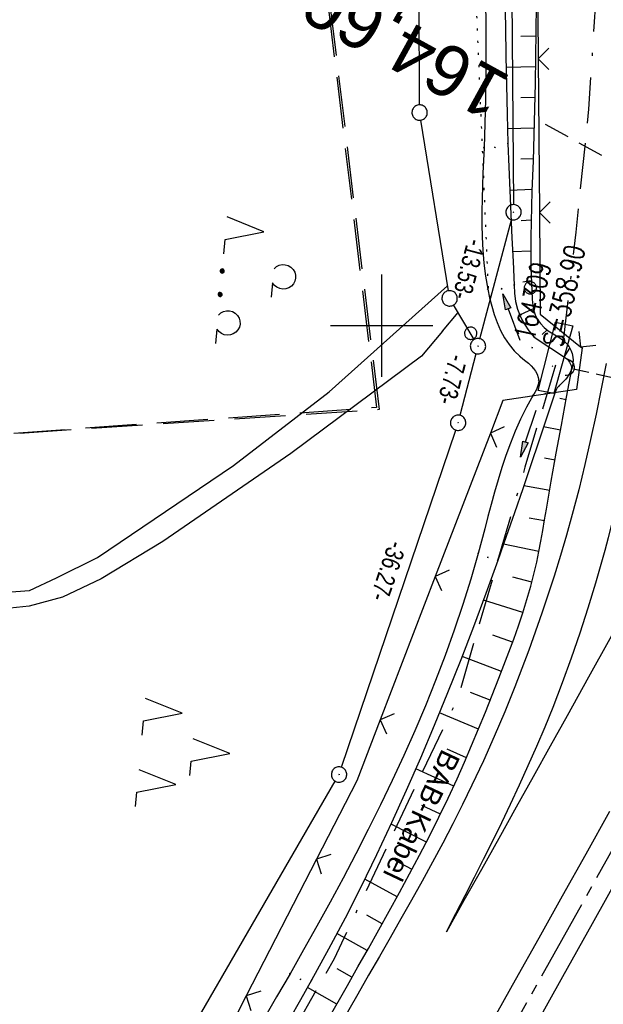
# Model space of a CAD drawing. Extents: x 510037 to 510706, y 460701 to 461658.
# Tile 11 of 34: x 510265 to 510322, y 461034 to 461130. Entities that reach past the tile are written whole.
import ezdxf
from ezdxf.enums import TextEntityAlignment as Align

# ---------------------------------------------------------------- set-up
doc = ezdxf.new("R2010")
doc.units = 0
doc.header["$LTSCALE"] = 10
doc.header["$MEASUREMENT"] = 0
for name, pattern in [('ACAD_ISO16W100', [73, 15, -6.5, 15, -6.5, 15, -7, 1, -7]), ('ACHSE', [5.5, 4, -0.5, 0.5, -0.5]), ('AUSGEZOGEN', [0]), ('LT00', [0]), ('LT05', [0.7, 0.5, -0.2]), ('LT12', [0.4, 0.3, -0.1]), ('LT17', [0.15, 0.1, -0.05]), ('PUNKTX2_STR', [0.6, 0.1, -0.5]), ('STRICHLINIE2', [0.375, 0.25, -0.125])]:
    doc.linetypes.add(name, pattern=pattern)
doc.layers.get('0').update_dxf_attribs({"linetype": 'LT00'})
for name, color, linetype in [('--EK_FBR', 1, 'LT00'), ('--EK_Haltung', 7, 'STRICHLINIE2'), ('--EK_Schacht-Text', 5, 'LT00'), ('--EK_ST-93-1', 30, 'LT17'), ('--EL_DFK_AB_L', 21, 'LT00'), ('--EL_DFK_AB_P', 7, 'LT00'), ('--EL_Haltung', 182, 'STRICHLINIE2'), ('-AX-093', 35, 'ACHSE'), ('ABSTAND', 8, 'LT00'), ('BAB-KABEL', 220, 'ACAD_ISO16W100'), ('BAB-KABEL_TEXT', 221, 'Continuous'), ('DFK_AB_L', 21, 'LT00'), ('DFK_AB_P', 7, 'LT00'), ('DFK_GZPKT', 250, 'LT00'), ('DFK_KATASTER', 250, 'LT00'), ('DFK_NUTZUNG', 250, 'LT00'), ('DFK_NUTZUNGSGRENZE', 70, 'PUNKTX2_STR'), ('DFK_TOPO-ANL', 252, 'LT00'), ('DFK_VERMPKT', 252, 'LT00'), ('DL', 182, 'LT12'), ('FFH', 61, 'LT05'), ('NSG', 61, 'LT05'), ('PFEIL', 140, 'AUSGEZOGEN'), ('V108_AFBR_BAB', 250, 'LT00'), ('V108_BOESCH', 250, 'LT00'), ('V108_BOSCHUNG', 250, 'LT00'), ('V108_GRABEN', 250, 'LT00'), ('V108_LD_MARK', 250, 'LT00'), ('V108_PK_GR', 1, 'LT00'), ('V108_RASTER', 250, 'LT00'), ('V108_UK_DURCH', 182, 'LT00'), ('V108_ZAUN', 40, 'LT00')]:
    doc.layers.add(name, color=color, linetype=linetype)
doc.styles.add('Beschrift', font='ARIAL.TTF')
doc.styles.add('schachtbeschriftung', font='romans.shx', dxfattribs={"width": 0.75, "height": 2})
doc.styles.get("Standard").update_dxf_attribs({"font": 'ARIAL.TTF'})

# ---------------------------------------------------------------- blocks, each defined once
blk = doc.blocks.new('SYMB7010')
at = {"color": 0, "linetype": 'ByBlock'}
for points in [[(-0.031408, 0.499213), (-0.093728, 0.49134), (-0.15457, 0.475719), (-0.212975, 0.452595), (-0.268021, 0.422333), (-0.31884, 0.385411), (-0.36463, 0.342411), (-0.40467, 0.29401), (-0.438329, 0.240973), (-0.465074, 0.184136), (-0.484486, 0.124395), (-0.496256, 0.062692), (-0.5002, 0)], [(-0.5002, 0), (-0.496256, -0.062692), (-0.484486, -0.124395), (-0.465075, -0.184136), (-0.438329, -0.240973), (-0.404671, -0.29401), (-0.36463, -0.342411), (-0.31884, -0.385411), (-0.268021, -0.422333), (-0.212975, -0.452595), (-0.154571, -0.475719), (-0.093728, -0.49134), (-0.031408, -0.499213), (0.031408, -0.499213)], [(0.5002, 0), (0.496256, 0.062692), (0.484485, 0.124395), (0.465074, 0.184136), (0.438329, 0.240973), (0.40467, 0.29401), (0.36463, 0.342411), (0.31884, 0.385411), (0.268021, 0.422333), (0.212975, 0.452595), (0.15457, 0.475719), (0.093728, 0.49134), (0.031408, 0.499213), (-0.031408, 0.499213)], [(0.031408, -0.499213), (0.093728, -0.491341), (0.15457, -0.475719), (0.212975, -0.452595), (0.268021, -0.422333), (0.31884, -0.385411), (0.36463, -0.342411), (0.404671, -0.294011), (0.438329, -0.240974), (0.465075, -0.184136), (0.484486, -0.124395), (0.496256, -0.062692), (0.500201, 0)]]:
    blk.add_lwpolyline(points, dxfattribs=at)
blk = doc.blocks.new('SYMB0003')
at = {"color": 0, "linetype": 'ByBlock'}
for p, q in [((-0.015712, 0), (0.010166, 0.012015)), ((0, -0.021257), (-0.015712, 0)), ((0.010166, 0.012015), (0, -0.021257))]:
    blk.add_line(p, q, dxfattribs=at)
for points in [[(-0.031395, 0.499013), (-0.093691, 0.491144), (-0.154509, 0.475528), (-0.21289, 0.452414), (-0.267913, 0.422164), (-0.318712, 0.385257), (-0.364484, 0.342274), (-0.404509, 0.293893), (-0.438154, 0.240877), (-0.464888, 0.184062), (-0.484292, 0.124345), (-0.496058, 0.062667), (-0.5, 0)], [(-0.5, 0), (-0.496058, -0.062667), (-0.484292, -0.124345), (-0.464888, -0.184062), (-0.438154, -0.240877), (-0.404509, -0.293893), (-0.364485, -0.342274), (-0.318712, -0.385257), (-0.267914, -0.422164), (-0.21289, -0.452414), (-0.154509, -0.475529), (-0.093691, -0.491144), (-0.031395, -0.499014), (0.031395, -0.499014)], [(0.5, 0), (0.496057, 0.062667), (0.484292, 0.124345), (0.464888, 0.184062), (0.438153, 0.240877), (0.404509, 0.293893), (0.364484, 0.342274), (0.318712, 0.385257), (0.267913, 0.422164), (0.21289, 0.452414), (0.154509, 0.475528), (0.093691, 0.491144), (0.031395, 0.499013), (-0.031395, 0.499013)], [(0.031395, -0.499014), (0.093691, -0.491144), (0.154509, -0.475529), (0.21289, -0.452414), (0.267914, -0.422164), (0.318712, -0.385257), (0.364485, -0.342274), (0.404509, -0.293893), (0.438154, -0.240877), (0.464889, -0.184062), (0.484292, -0.124345), (0.496058, -0.062667), (0.5, 0)]]:
    blk.add_lwpolyline(points, dxfattribs=at)
blk = doc.blocks.new('SYMB7161')
at = {"color": 0, "linetype": 'ByBlock'}
for p, q in [((-0.010394, 0.36196), (0.00202, 0.33426)), ((-0.045, 0.2), (0.095, 0.2)), ((-0.13, -0.287081), (-0.13, -0.312919)), ((-0.125, -0.317106), (-0.125, -0.282895)), ((-0.12, -0.280836), (-0.12, -0.319164)), ((-0.115, -0.319796), (-0.115, -0.280204)), ((-0.11, -0.280836), (-0.11, -0.319164)), ((-0.105, -0.317106), (-0.105, -0.282895)), ((-0.1, -0.287081), (-0.1, -0.312919)), ((0.1, -0.287081), (0.1, -0.312919)), ((0.105, -0.317106), (0.105, -0.282895)), ((0.11, -0.280836), (0.11, -0.319164)), ((0.115, -0.319796), (0.115, -0.280204)), ((0.12, -0.280836), (0.12, -0.319164)), ((0.125, -0.317106), (0.125, -0.282895)), ((0.13, -0.287081), (0.13, -0.312919)), ((-0.095, -0.300126), (-0.095, -0.299855)), ((0.135, -0.300126), (0.135, -0.299855)), ((0.455, -0.3), (0.595, -0.3))]:
    blk.add_line(p, q, dxfattribs=at)
for points in [[(-0.183816, 0.201692), (-0.205967, 0.222447), (-0.222225, 0.248081), (-0.231557, 0.276966), (-0.23337, 0.307267), (-0.227549, 0.337058), (-0.214463, 0.364448), (-0.194944, 0.387696), (-0.170232, 0.405324), (-0.141898, 0.416213), (-0.11174, 0.419672), (-0.081676, 0.415479), (-0.053615, 0.403902), (-0.02934, 0.385677), (-0.010394, 0.36196)], [(0.00202, 0.33426), (0.007114, 0.304335), (0.004563, 0.274087), (-0.005471, 0.245438)], [(-0.005471, 0.245438), (-0.022349, 0.220208), (-0.045, 0.2)], [(-0.285, -0.3), (-0.425, -0.3), (-0.535, 0.07), (-0.645, -0.3)], [(0.316184, -0.298308), (0.293761, -0.277945), (0.277151, -0.252617), (0.267411, -0.223936), (0.265164, -0.19373), (0.270551, -0.163923), (0.283231, -0.136415), (0.302394, -0.112959), (0.32682, -0.095047), (0.354953, -0.083823), (0.385, -0.08), (0.415047, -0.083823), (0.44318, -0.095047), (0.467606, -0.112959), (0.486769, -0.136415), (0.499449, -0.163923), (0.504836, -0.19373), (0.502589, -0.223936), (0.492849, -0.252617), (0.476239, -0.277945), (0.453816, -0.298308)], [(-0.095, -0.3), (-0.096981, -0.291322), (-0.10253, -0.284363), (-0.11055, -0.280501), (-0.11945, -0.280501), (-0.12747, -0.284363), (-0.133019, -0.291322), (-0.135, -0.3), (-0.133019, -0.308678), (-0.12747, -0.315637), (-0.11945, -0.319499), (-0.11055, -0.319499), (-0.10253, -0.315637), (-0.096981, -0.308678), (-0.095, -0.3)], [(0.135, -0.3), (0.133019, -0.291322), (0.12747, -0.284363), (0.11945, -0.280501), (0.11055, -0.280501), (0.10253, -0.284363), (0.096981, -0.291322), (0.095, -0.3), (0.096981, -0.308678), (0.10253, -0.315637), (0.11055, -0.319499), (0.11945, -0.319499), (0.12747, -0.315637), (0.133019, -0.308678), (0.135, -0.3)]]:
    blk.add_lwpolyline(points, dxfattribs=at)
blk = doc.blocks.new('SYMB7221')
at = {"color": 0, "linetype": 'ByBlock'}
for p, q in [((0, 0.435), (-0.11, 0.065)), ((0.11, 0.065), (0, 0.435)), ((0.25, 0.065), (0.11, 0.065)), ((-0.35, -0.065), (-0.46, -0.435)), ((0.35, -0.065), (0.24, -0.435))]:
    blk.add_line(p, q, dxfattribs=at)
for points in [[(-0.1, -0.435), (-0.24, -0.435), (-0.35, -0.065)], [(0.6, -0.435), (0.46, -0.435), (0.35, -0.065)]]:
    blk.add_lwpolyline(points, dxfattribs=at)
blk = doc.blocks.new('Pfreil3')
at = {"layer": 'PFEIL'}
blk.add_hatch(color=256, dxfattribs=at).paths.add_polyline_path([(-1.549, 0.273), (-1.549, -0.273), (0, 0)])
for p, q in [((-1.549, 0), (-4.831, 0)), ((-1.549, -0.273), (-1.549, 0.273)), ((-1.549, 0.273), (0, 0)), ((0, 0), (-1.549, -0.273))]:
    blk.add_line(p, q, dxfattribs=at)
blk = doc.blocks.new('SYMB0011')
at = {"color": 0, "linetype": 'ByBlock'}
for p, q in [((0.5, 0), (-0.5, 0)), ((0, 0.5), (0, -0.5))]:
    blk.add_line(p, q, dxfattribs=at)
blk = doc.blocks.new('SYMB1107')
at = {"color": 0, "linetype": 'ByBlock'}
for points in [[(-0.2, 0), (-0.196157, 0.039018), (-0.184776, 0.076537), (-0.166294, 0.111114), (-0.141421, 0.141421), (-0.111114, 0.166294), (-0.076537, 0.184776), (-0.039018, 0.196157), (0, 0.2)], [(0, 0.2), (0.039018, 0.196157), (0.076537, 0.184776), (0.111114, 0.166294), (0.141421, 0.141421), (0.166294, 0.111114), (0.184776, 0.076537), (0.196157, 0.039018), (0.2, 0)]]:
    blk.add_lwpolyline(points, dxfattribs=at)
blk = doc.blocks.new('SYMB0024')
at = {"color": 0, "linetype": 'ByBlock'}
for p, q in [((-0.5, 0.5), (0, 0)), ((0, 0), (0.5, 0.5))]:
    blk.add_line(p, q, dxfattribs=at)

msp = doc.modelspace()

# ---------------------------------------------------------------- linework, layer by layer
at = {"layer": '--EK_FBR', "color": 0}
for points in [[(510321.914, 461096.312), (510321.443, 461093.833), (510320.944, 461091.358), (510320.413, 461088.891), (510319.849, 461086.432), (510319.247, 461083.983), (510318.606, 461081.543), (510318.045, 461079.537), (510317.457, 461077.538), (510316.842, 461075.547), (510315.646, 461071.906), (510314.366, 461068.293), (510313.001, 461064.711), (510312.02, 461062.285), (510310.997, 461059.876), (510309.932, 461057.485), (510308.824, 461055.116), (510307.896, 461053.218), (510306.943, 461051.333), (510305.966, 461049.459), (510304.968, 461047.596), (510303.953, 461045.741), (510302.925, 461043.894), (510301.884, 461042.053), (510300.836, 461040.216), (510299.782, 461038.382), (510298.726, 461036.549), (510297.67, 461034.716), (510295.919, 461031.66)], [(510322.258, 461052.558), (510319.941, 461048.398), (510317.644, 461044.284), (510315.344, 461040.172), (510313.042, 461036.061), (510310.738, 461031.951)], [(510323.417, 461046.726), (510320.547, 461041.57), (510317.677, 461036.415), (510314.804, 461031.261)]]:
    msp.add_lwpolyline(points, dxfattribs=at)
at = {"layer": '--EK_Haltung'}
msp.add_line((510370.927, 461083.855), (510318.742, 461095.759), dxfattribs=at)
at = {"layer": '--EK_ST-93-1', "ltscale": 2.5}
msp.add_line((510351.082, 461100.39), (510316.012, 461119.637), dxfattribs=at)
at = {"layer": '--EL_DFK_AB_L'}
for p, q in [((510311.92, 461222.39), (510312.874, 461111.829)), ((510309.603, 461098.725), (510312.688, 461110.355)), ((510307.659, 461091.245), (510309.222, 461097.274)), ((510296.081, 461056.87), (510307.23, 461089.809)), ((510239.576, 460959.008), (510295.464, 461055.511))]:
    msp.add_line(p, q, dxfattribs=at)
at = {"layer": '--EL_Haltung'}
msp.add_line((510370.927, 461083.855), (510318.742, 461095.759), dxfattribs=at)
at = {"layer": '-AX-093', "ltscale": 0.2}
msp.add_lwpolyline([(510527.066, 461437.234), (510515.84, 461414.577), (510504.543, 461391.955), (510493.175, 461369.369), (510481.735, 461346.82), (510479.769, 461342.962), (510468.246, 461320.455), (510456.653, 461297.983), (510444.991, 461275.548), (510433.262, 461253.147), (510421.466, 461230.781), (510409.606, 461208.45), (510397.682, 461186.152), (510385.696, 461163.888), (510373.649, 461141.657), (510361.542, 461119.458), (510349.377, 461097.292), (510337.154, 461075.156), (510324.875, 461053.052), (510312.542, 461030.979)], dxfattribs=at)
at = {"layer": 'BAB-KABEL', "ltscale": 0.03, "flags": 128}
msp.add_lwpolyline([(510574.854, 461594.797), (510569.709, 461582.702), (510561.197, 461562.126), (510551.358, 461540.285), (510542.348, 461520.114), (510533.339, 461500.769), (510523.916, 461480.839), (510512.925, 461456.785), (510503.173, 461435.53), (510491.516, 461410.888), (510474.146, 461375.68), (510470.859, 461368.066), (510456.674, 461345.86), (510442.111, 461335.81), (510432.931, 461329.474), (510418.518, 461314.174), (510414.451, 461310.683), (510392.53, 461293.882), (510391.469, 461292.794), (510384.563, 461284.244), (510370.438, 461266.049), (510358.864, 461249.204), (510349.555, 461235.403), (510346.847, 461229.517), (510339.039, 461212.715), (510332.433, 461196.665), (510327.779, 461184.214), (510324.163, 461168.348), (510321.559, 461140.499), (510321.109, 461134.948), (510320.207, 461121.149), (510318.96, 461109.13), (510317.768, 461098.77), (510314.001, 461086.177), (510307.387, 461063.506), (510303.808, 461056.081), (510295.354, 461038.149), (510284.521, 461019.14), (510277.078, 461005.45), (510269.639, 460991.858), (510259.079, 460974.133), (510247.227, 460955.03), (510235.378, 460934.178), (510229.775, 460924.434), (510224.086, 460914.625), (510217.196, 460902.584), (510206.179, 460883.308), (510199.385, 460872.008), (510196.631, 460864.652), (510190.018, 460847.767), (510183.495, 460836.65), (510180.008, 460830.874), (510176.148, 460823.975), (510174.496, 460821.683), (510167.06, 460811.484), (510163.849, 460807.726), (510158.702, 460798.437), (510145.591, 460775.749), (510145.515, 460775.622), (510145.337, 460775.342)], dxfattribs=at)
at = {"layer": 'BAB-KABEL_TEXT', "flags": 128}
msp.add_lwpolyline([(510316.988, 461100.349), (510318.687, 461099.986), (510316.806, 461093.375), (510315.289, 461093.678)], close=True, dxfattribs=at)
at = {"layer": 'DFK_AB_L'}
for p, q in [((510311.92, 461222.39), (510312.874, 461111.829)), ((510309.603, 461098.725), (510312.688, 461110.355)), ((510307.659, 461091.245), (510309.222, 461097.274)), ((510296.081, 461056.87), (510307.23, 461089.809)), ((510239.576, 460959.008), (510295.464, 461055.511))]:
    msp.add_line(p, q, dxfattribs=at)
at = {"layer": 'DFK_KATASTER'}
for p, q in [((510303.708, 461121.569), (510303.573, 461162.3)), ((510306.521, 461103.41), (510303.83, 461120.079)), ((510309.028, 461098.645), (510307.023, 461102.024))]:
    msp.add_line(p, q, dxfattribs=at)
at = {"layer": 'DFK_NUTZUNGSGRENZE', "ltscale": 0.2}
for p, q in [((510310.43, 461103.66), (510308.48, 461149.77)), ((510310.67, 461102.73), (510310.43, 461103.66))]:
    msp.add_line(p, q, dxfattribs=at)
at = {"layer": 'DFK_TOPO-ANL'}
for p, q in [((510303.93, 461101.649), (510306.44, 461103.9)), ((510294.88, 461093.53), (510303.93, 461101.649)), ((510305.95, 461099.47), (510307.46, 461101.279)), ((510305.95, 461099.47), (510303.9, 461097.01)), ((510303.9, 461097.01), (510291.14, 461087.509)), ((510285.54, 461086.35), (510294.88, 461093.53)), ((510291.14, 461087.509), (510278.63, 461078.91)), ((510272.25, 461077.36), (510285.54, 461086.35)), ((510278.63, 461078.91), (510272.6, 461075.26)), ((510268.25, 461075.369), (510272.25, 461077.36)), ((510265.62, 461074.14), (510268.25, 461075.369)), ((510272.6, 461075.26), (510268.82, 461073.49)), ((510251.66, 461073.12), (510265.62, 461074.14)), ((510268.82, 461073.49), (510265.59, 461072.62)), ((510265.59, 461072.62), (510257.21, 461071.739))]:
    msp.add_line(p, q, dxfattribs=at)
at = {"layer": 'DL'}
msp.add_line((510370.927, 461083.855), (510318.742, 461095.759), dxfattribs=at)
at = {"layer": 'FFH', "flags": 128}
msp.add_lwpolyline([(510538.036, 461613.135), (510423.5, 461393.5), (510381.5, 461342), (510324.5, 461295.5), (510279.5, 461258), (510299.5, 461092), (510208, 461085.5), (510167.331, 461090.805)], dxfattribs=at)
at = {"layer": 'NSG', "flags": 128}
msp.add_lwpolyline([(510538.039, 461613.133), (510423.576, 461393.414), (510381.683, 461341.803), (510324.571, 461295.457), (510279.534, 461258.227), (510299.748, 461091.799), (510207.873, 461085.736), (510167.445, 461091.032)], dxfattribs=at)
at = {"layer": 'V108_AFBR_BAB', "color": 2}
for points in [[(510321.914, 461096.312), (510321.443, 461093.833), (510320.944, 461091.358), (510320.413, 461088.891), (510319.849, 461086.432), (510319.247, 461083.983), (510318.606, 461081.543), (510318.045, 461079.537), (510317.457, 461077.538), (510316.842, 461075.547), (510315.646, 461071.906), (510314.366, 461068.293), (510313.001, 461064.711), (510312.02, 461062.285), (510310.997, 461059.876), (510309.932, 461057.485), (510308.824, 461055.116), (510307.896, 461053.218), (510306.943, 461051.333), (510305.966, 461049.459), (510304.968, 461047.596), (510303.953, 461045.741), (510302.925, 461043.894), (510301.884, 461042.053), (510300.836, 461040.216), (510299.782, 461038.382), (510298.726, 461036.549), (510297.67, 461034.716), (510295.919, 461031.66)], [(510322.258, 461052.558), (510319.941, 461048.398), (510317.644, 461044.284), (510315.344, 461040.172), (510313.042, 461036.061), (510310.738, 461031.951)], [(510323.417, 461046.726), (510320.547, 461041.57), (510317.677, 461036.415), (510314.804, 461031.261)]]:
    msp.add_lwpolyline(points, dxfattribs=at)
at = {"layer": 'V108_BOESCH'}
for points in [[(510315.103, 461131.302), (510315.073, 461128.766), (510315.037, 461126.23), (510314.993, 461123.697), (510314.939, 461121.165), (510314.873, 461118.637), (510314.792, 461116.113), (510314.738, 461114.622), (510314.682, 461113.131), (510314.632, 461111.64), (510314.591, 461110.148), (510314.564, 461108.653), (510314.558, 461107.154), (510314.577, 461105.651), (510314.627, 461104.142), (510314.712, 461102.626), (510314.744, 461102.224), (510314.791, 461101.828), (510314.867, 461101.44), (510314.986, 461101.065), (510315.21, 461100.617), (510315.509, 461100.204), (510315.865, 461099.834), (510316.264, 461099.512), (510316.582, 461099.304), (510316.906, 461099.111), (510317.229, 461098.919), (510317.542, 461098.712), (510317.838, 461098.475), (510318.089, 461098.218), (510318.309, 461097.928), (510318.488, 461097.613), (510318.618, 461097.281), (510318.689, 461096.938), (510318.7, 461096.646), (510318.676, 461096.353), (510318.627, 461096.058), (510318.567, 461095.763)], [(510294.607, 461031.959), (510296.65, 461035.564), (510297.678, 461037.372), (510298.704, 461039.181), (510299.726, 461040.992), (510300.741, 461042.807), (510301.745, 461044.627), (510302.736, 461046.454), (510303.709, 461048.289), (510304.662, 461050.134), (510305.592, 461051.989), (510306.495, 461053.857), (510307.368, 461055.738), (510308.089, 461057.357), (510308.789, 461058.985), (510309.471, 461060.622), (510310.139, 461062.266), (510310.797, 461063.916), (510311.446, 461065.571), (510311.939, 461066.841), (510312.425, 461068.114), (510312.898, 461069.391), (510313.354, 461070.673), (510313.787, 461071.962), (510314.194, 461073.257), (510314.568, 461074.562), (510314.906, 461075.875), (510315.141, 461076.901), (510315.355, 461077.931), (510315.553, 461078.966), (510315.739, 461080.003), (510315.919, 461081.043), (510316.096, 461082.082), (510316.572, 461084.824), (510317.061, 461087.562), (510317.558, 461090.297), (510318.061, 461093.031), (510318.567, 461095.763)]]:
    msp.add_lwpolyline(points, dxfattribs=at)
at = {"layer": 'V108_BOSCHUNG'}
for p, q in [((510313.582, 461128.287), (510315.067, 461128.317)), ((510312.149, 461125.258), (510315.022, 461125.315)), ((510313.589, 461122.286), (510314.965, 461122.321)), ((510312.292, 461119.245), (510314.892, 461119.324)), ((510313.595, 461116.283), (510314.8, 461116.326)), ((510312.51, 461113.236), (510314.69, 461113.326)), ((510313.619, 461110.278), (510314.595, 461110.324)), ((510312.787, 461107.23), (510314.558, 461107.324)), ((510313.778, 461104.278), (510314.616, 461104.414)), ((510313.485, 461101.053), (510314.815, 461101.682)), ((510315.693, 461099.129), (510316.173, 461099.58)), ((510317.829, 461096.94), (510318.391, 461097.795)), ((510318.557, 461095.708), (510318.543, 461095.711)), ((510318.011, 461092.758), (510317.393, 461092.873)), ((510317.468, 461089.808), (510315.817, 461090.114)), ((510316.935, 461086.862), (510315.893, 461087.049)), ((510316.413, 461083.913), (510313.876, 461084.353)), ((510315.903, 461080.948), (510314.397, 461081.216)), ((510315.358, 461077.951), (510311.909, 461078.671)), ((510314.672, 461074.948), (510312.799, 461075.433)), ((510313.793, 461071.98), (510309.932, 461073.196)), ((510312.784, 461069.079), (510310.846, 461069.768)), ((510311.703, 461066.231), (510307.85, 461067.7)), ((510310.597, 461063.413), (510308.679, 461064.174)), ((510309.464, 461060.605), (510305.645, 461062.18)), ((510308.285, 461057.807), (510306.395, 461058.626)), ((510307.042, 461055.027), (510303.342, 461056.73)), ((510305.733, 461052.277), (510303.94, 461053.152)), ((510304.37, 461049.564), (510300.918, 461051.327)), ((510302.965, 461046.883), (510301.309, 461047.758)), ((510301.523, 461044.223), (510298.355, 461045.955)), ((510300.059, 461041.585), (510298.538, 461042.435)), ((510298.581, 461038.964), (510295.639, 461040.627)), ((510297.1, 461036.356), (510295.661, 461037.169)), ((510295.619, 461033.747), (510292.767, 461035.358))]:
    msp.add_line(p, q, dxfattribs=at)
at = {"layer": 'V108_GRABEN'}
for points in [[(510310.137, 461131.705), (510310.163, 461129.31), (510310.175, 461126.917), (510310.168, 461124.527), (510310.141, 461122.141), (510310.088, 461119.76), (510310.007, 461117.385), (510309.952, 461116.139), (510309.896, 461114.893), (510309.844, 461113.648), (510309.802, 461112.401), (510309.779, 461111.153), (510309.779, 461109.901), (510309.81, 461108.645), (510309.879, 461107.384), (510309.991, 461106.117), (510310.154, 461104.843), (510310.374, 461103.562), (510310.55, 461102.732), (510310.757, 461101.907), (510311.001, 461101.095), (510311.288, 461100.305), (510311.621, 461099.545), (510312.006, 461098.824), (510312.449, 461098.151), (510312.954, 461097.533), (510313.527, 461096.98), (510313.794, 461096.762), (510314.067, 461096.547), (510314.337, 461096.326), (510314.597, 461096.089), (510314.837, 461095.825), (510315.034, 461095.553), (510315.194, 461095.26), (510315.303, 461094.953), (510315.347, 461094.643), (510315.32, 461094.349), (510315.235, 461094.059), (510315.109, 461093.772), (510314.956, 461093.487), (510314.791, 461093.202), (510314.152, 461092.04), (510313.574, 461090.87), (510313.051, 461089.694), (510312.575, 461088.512), (510312.142, 461087.326), (510311.745, 461086.136), (510311.377, 461084.942), (510311.032, 461083.747), (510310.704, 461082.549), (510310.387, 461081.351), (510310.075, 461080.154), (510309.761, 461078.956), (510309.439, 461077.761), (510308.717, 461075.253), (510307.935, 461072.755), (510307.097, 461070.269), (510306.204, 461067.794), (510305.26, 461065.33), (510304.268, 461062.878), (510303.231, 461060.437), (510302.152, 461058.008), (510301.035, 461055.591), (510299.881, 461053.187), (510298.695, 461050.795), (510297.479, 461048.415), (510296.236, 461046.048), (510294.97, 461043.694), (510293.682, 461041.353), (510292.378, 461039.025), (510291.058, 461036.711), (510289.74, 461034.433), (510288.413, 461032.167)], [(510312.045, 461131.988), (510312.084, 461129.151), (510312.129, 461126.315), (510312.184, 461123.479), (510312.252, 461120.644), (510312.336, 461117.809), (510312.419, 461115.5), (510312.512, 461113.193), (510312.613, 461110.885), (510312.722, 461108.577), (510312.834, 461106.27), (510312.949, 461103.962), (510312.97, 461103.164), (510313.082, 461102.373), (510313.283, 461101.6), (510313.571, 461100.855), (510313.941, 461100.147), (510314.389, 461099.486), (510314.91, 461098.88), (510318.148, 461096.728), (510318.363, 461096.443), (510318.506, 461096.115), (510318.567, 461095.763), (510318.32, 461095.274), (510318.031, 461094.808), (510317.347, 461094.124), (510317.153, 461093.916), (510317.006, 461093.671), (510316.914, 461093.402), (510316.135, 461091.065), (510315.354, 461088.73), (510314.568, 461086.395), (510313.777, 461084.062), (510312.977, 461081.732), (510312.167, 461079.404), (510311.344, 461077.08), (510310.167, 461073.831), (510308.959, 461070.592), (510307.72, 461067.364), (510306.446, 461064.149), (510305.136, 461060.948), (510303.789, 461057.764), (510302.403, 461054.597), (510300.976, 461051.45), (510299.506, 461048.324), (510297.991, 461045.221), (510296.43, 461042.141), (510294.822, 461039.088), (510293.163, 461036.063), (510292.089, 461034.166), (510290.997, 461032.278)]]:
    msp.add_lwpolyline(points, dxfattribs=at)
at = {"layer": 'V108_LD_MARK'}
for points in [[(510356.377, 461131.457), (510354.07, 461127.214), (510351.763, 461122.971), (510349.452, 461118.73), (510347.136, 461114.491), (510344.844, 461110.309), (510342.548, 461106.131), (510340.247, 461101.954), (510337.944, 461097.779), (510335.638, 461093.605), (510332.816, 461088.499), (510329.993, 461083.393), (510327.171, 461078.287), (510324.35, 461073.18), (510322.274, 461069.419), (510320.198, 461065.659), (510318.12, 461061.9), (510316.468, 461058.919), (510314.813, 461055.94), (510313.153, 461052.964), (510311.45, 461049.921), (510309.742, 461046.881), (510308.032, 461043.842), (510306.321, 461040.804)], [(510306.321, 461040.804), (510307.236, 461042.576), (510308.148, 461044.35), (510309.055, 461046.125), (510309.956, 461047.905), (510310.846, 461049.689), (510311.725, 461051.479), (510312.589, 461053.276), (510313.468, 461055.15), (510314.326, 461057.033), (510315.161, 461058.928), (510315.97, 461060.833), (510316.75, 461062.75), (510317.675, 461065.148), (510318.554, 461067.563), (510319.388, 461069.995), (510320.179, 461072.441), (510320.928, 461074.899), (510321.391, 461076.493), (510321.836, 461078.091), (510322.168, 461079.328), (510322.495, 461080.566), (510326.924, 461100.969)]]:
    msp.add_lwpolyline(points, dxfattribs=at)
at = {"layer": 'V108_RASTER'}
for p, q in [((510300, 461105), (510300, 461095)), ((510305, 461100), (510295, 461100))]:
    msp.add_line(p, q, dxfattribs=at)
at = {"layer": 'V108_ZAUN'}
for p, q in [((510315.284, 461126.049), (510315.401, 461111.049)), ((510310.619, 461089.507), (510305.24, 461075.505)), ((510305.24, 461075.505), (510299.861, 461061.502)), ((510293.632, 461047.881), (510286.774, 461034.54)), ((510286.774, 461034.54), (510279.916, 461021.2))]:
    msp.add_line(p, q, dxfattribs=at)
for points in [[(510315.175, 461141.048), (510315.183, 461138.904), (510315.284, 461126.049)], [(510315.401, 461111.049), (510315.479, 461101.116), (510319.434, 461097.949)], [(510319.434, 461097.949), (510319.591, 461097.824), (510319.043, 461093.756), (510311.844, 461092.699), (510310.619, 461089.507)], [(510299.861, 461061.502), (510297.578, 461055.557), (510293.632, 461047.881)]]:
    msp.add_lwpolyline(points, dxfattribs=at)

# ---------------------------------------------------------------- block references
at = {"layer": '--EL_DFK_AB_P', "xscale": 1.500000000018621, "yscale": 1.5, "zscale": 1.5, "rotation": 264.7377099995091}
for p in [(510312.88, 461111.079), (510309.41, 461097.999), (510307.47, 461090.52), (510295.84, 461056.16)]:
    msp.add_blockref('SYMB0003', p, dxfattribs=at)
at = {"layer": 'DFK_AB_P', "xscale": 1.500000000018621, "yscale": 1.5, "zscale": 1.5, "rotation": 264.7377099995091}
for p in [(510312.88, 461111.079), (510309.41, 461097.999), (510307.47, 461090.52), (510295.84, 461056.16)]:
    msp.add_blockref('SYMB0003', p, dxfattribs=at)
at = {"layer": 'DFK_GZPKT', "xscale": 1.500000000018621, "yscale": 1.5, "zscale": 1.5, "rotation": 264.7377099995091}
for p in [(510303.71, 461120.819), (510306.64, 461102.67)]:
    msp.add_blockref('SYMB7010', p, dxfattribs=at)
at = {"layer": 'DFK_NUTZUNG', "xscale": 10.00000000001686, "yscale": 10, "zscale": 10, "rotation": 264.7377100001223}
for name, p in [('SYMB7161', (510287.317, 461103.918)), ('SYMB7221', (510280.857, 461058.609))]:
    msp.add_blockref(name, p, dxfattribs=at)
at = {"layer": 'DFK_VERMPKT', "xscale": 1.200000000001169, "yscale": 1.200000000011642, "zscale": 1.2, "rotation": 264.7377100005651}
for p in [(510314.52, 461103.699), (510308.7, 461099.26)]:
    msp.add_blockref('SYMB7010', p, dxfattribs=at)
at = {"layer": 'PFEIL'}
for p, rotation in [((510311.835, 461103.108), 110.1034573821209), ((510313.562, 461087.174), 251.6890609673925)]:
    msp.add_blockref('Pfreil3', p, dxfattribs=dict(at, rotation=rotation))
at = {"layer": 'V108_PK_GR', "xscale": 0.09999999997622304, "yscale": 0.09999999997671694, "zscale": 0.1, "rotation": 243.5238000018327}
for p in [(510312.336, 461117.809), (510310.006, 461117.385), (510311.065, 461117.402), (510310.374, 461103.562), (510311.734, 461103.594), (510312.949, 461103.962), (510314.91, 461098.88), (510314.722, 461097.851), (510313.527, 461096.98), (510318.148, 461096.728), (510314.837, 461095.825), (510316.683, 461096.05), (510318.567, 461095.763), (510318.031, 461094.808), (510315.347, 461094.643), (510317.347, 461094.124), (510314.791, 461093.202), (510315.996, 461093.351), (510316.913, 461093.402), (510309.439, 461077.761), (510310.382, 461077.381), (510311.344, 461077.08), (510291.058, 461036.711), (510292.098, 461036.162), (510293.163, 461036.063)]:
    msp.add_blockref('SYMB0011', p, dxfattribs=at)
at = {"layer": 'V108_UK_DURCH', "xscale": 3.9999999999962, "yscale": 3.999999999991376, "zscale": 4, "rotation": 262.7108995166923}
msp.add_blockref('SYMB1107', (510318.011, 461095.926), dxfattribs=at)
at = {"layer": 'V108_ZAUN', "yscale": 2.099999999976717, "zscale": 2.1}
for p, xscale, rotation in [((510315.284, 461126.049), 2.100000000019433, 270.4485500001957), ((510315.401, 461111.049), 2.100000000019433, 270.4485500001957), ((510319.434, 461097.949), 2.099999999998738, 321.318160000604), ((510310.619, 461089.507), 2.100000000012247, 248.9873400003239), ((510305.24, 461075.505), 2.100000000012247, 248.9873400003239), ((510299.861, 461061.502), 2.100000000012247, 248.9873400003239), ((510293.632, 461047.881), 2.099999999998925, 242.7929100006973), ((510286.774, 461034.54), 2.099999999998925, 242.7929100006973)]:
    msp.add_blockref('SYMB0024', p, dxfattribs=dict(at, xscale=xscale, rotation=rotation))

# ---------------------------------------------------------------- texts
at = {"layer": '--EK_Schacht-Text', "style": 'schachtbeschriftung', "width": 0.75}
for s, p in [('S=358.90', (510317.669, 461097.799)), ('164309', (510314.861, 461098.44))]:
    msp.add_text(s, height=2, rotation=-282.85086, dxfattribs=at).set_placement(p)
at = {"layer": '--EK_ST-93-1', "style": 'Beschrift'}
msp.add_text('164,600', height=5, rotation=-208.81218, dxfattribs=at).set_placement((510311.627, 461122.039), align=Align.MIDDLE_LEFT)
at = {"layer": 'ABSTAND', "width": 0.75}
for s, rotation, p in [(' -13.53-', -104.85743, (510308.559, 461109.107)), (' -7.73-', -104.53835, (510306.787, 461097.825)), (' -36.27-', -108.69886, (510300.927, 461079.61))]:
    msp.add_text(s, height=1.8, rotation=rotation, dxfattribs=at).set_placement(p)
at = {"layer": 'BAB-KABEL_TEXT', "insert": (510302.971, 461052.596), "char_height": 2, "attachment_point": 8, "rotation": 244.65928, "style": 'Beschrift'}
msp.add_mtext('BAB-Kabel', dxfattribs=at)

doc.saveas('drawing.dxf')
